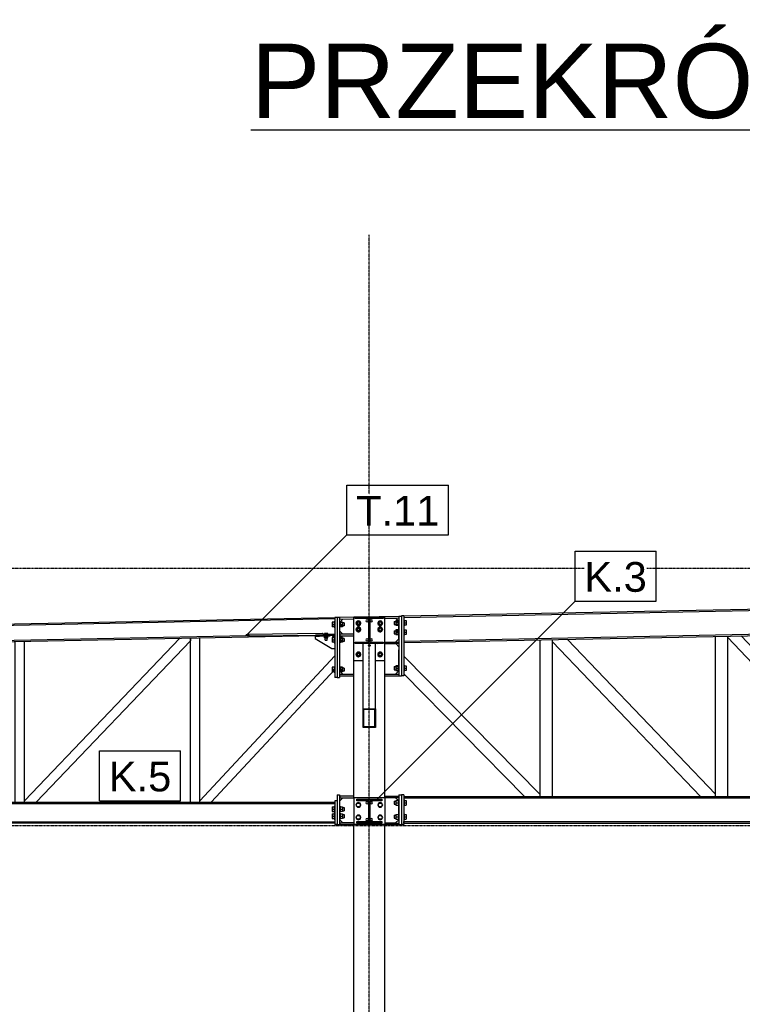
# Model space of a CAD drawing. Header units: millimetres. Extents: x 0 to 50000, y 0 to 29700.
# Tile 3 of 27: x 9380 to 14017, y 6321 to 12641. Entities that reach past the tile are written whole.
import ezdxf

# ---------------------------------------------------------------- set-up
doc = ezdxf.new("R2010")
doc.units = ezdxf.units.MM
doc.linetypes.add('DXK_LINE_DOT3', pattern=[5.9187, 2.979, -0.9799, 0.9799, -0.9799])
for name, color, linetype in [('TS_INNE_OBIEKTY', 7, 'Continuous'), ('TS_LINIE_WIDOCZNE', 7, 'Continuous'), ('TS_OPISY', 7, 'Continuous'), ('TS_OPISY_LINIE', 7, 'Continuous'), ('TS_OPISY_RAMKA', 7, 'Continuous'), ('TS_WYPELNIENIE', 7, 'Continuous')]:
    doc.layers.add(name, color=color, linetype=linetype)
doc.styles.add('Arial', font='ARIAL.TTF', dxfattribs={"height": 0.2})

# ---------------------------------------------------------------- blocks, each defined once
blk = doc.blocks.new('Unknown-305655447-11 - 1303')
at = {"color": 6, "linetype": 'Continuous'}
blk.add_line((10863.8, 11934.6), (21861.3, 11934.6), dxfattribs=at)
at = {"color": 0, "linetype": 'Continuous'}
blk.add_wipeout([(21861.3, 12009.6), (21861.3, 12509.6), (10863.8, 12509.6), (10863.8, 12009.6)], dxfattribs=at)
at = {"color": 6, "linetype": 'Continuous', "style": 'Arial'}
blk.add_text('PRZEKRÓJ POPRZECZNY W OSI 5', height=477.539, dxfattribs=at).set_placement((10863.8, 12009.6))
blk = doc.blocks.new('Part-305655447-1325 - 1303')
at = {"layer": 'TS_LINIE_WIDOCZNE', "color": 1, "linetype": 'Continuous'}
for p, q in [((11523.1, 7646.6), (11523.1, 8527.1)), ((11723.1, 7646.6), (11723.1, 8527.1)), ((11523.1, 3969.6), (11523.1, 7474.6)), ((11723.1, 3969.6), (11723.1, 7474.6))]:
    blk.add_line(p, q, dxfattribs=at)
blk = doc.blocks.new('Bolt-305655447-1573 - 1303')
at = {"layer": 'TS_INNE_OBIEKTY', "color": 1, "linetype": 'Continuous'}
for p, q in [((11398.1, 8774.6), (11385.6, 8774.6)), ((11385.6, 8774.6), (11385.6, 8744.6)), ((11385.6, 8759.6), (11398.1, 8759.6)), ((11398.1, 8744.6), (11385.6, 8744.6)), ((11398.1, 8778.1), (11398.1, 8741.1)), ((11398.1, 8778.1), (11401.1, 8778.1)), ((11398.1, 8769.6), (11401.1, 8769.6)), ((11398.1, 8749.6), (11401.1, 8749.6)), ((11398.1, 8741.1), (11401.1, 8741.1)), ((11436.1, 8778.1), (11433.1, 8778.1)), ((11463.1, 8769.6), (11433.1, 8769.6)), ((11463.1, 8749.6), (11433.1, 8749.6)), ((11436.1, 8741.1), (11433.1, 8741.1)), ((11436.1, 8778.1), (11436.1, 8741.1)), ((11452.1, 8774.6), (11436.1, 8774.6)), ((11436.1, 8759.6), (11452.1, 8759.6)), ((11452.1, 8744.6), (11436.1, 8744.6)), ((11452.1, 8774.6), (11452.1, 8744.6)), ((11463.1, 8769.6), (11463.1, 8749.6)), ((11398.1, 8674.6), (11385.6, 8674.6)), ((11385.6, 8674.6), (11385.6, 8644.6)), ((11385.6, 8659.6), (11398.1, 8659.6)), ((11398.1, 8678.1), (11398.1, 8641.1)), ((11401.1, 8678.1), (11398.1, 8678.1)), ((11398.1, 8669.6), (11401.1, 8669.6)), ((11436.1, 8678.1), (11433.1, 8678.1)), ((11463.1, 8669.6), (11433.1, 8669.6)), ((11436.1, 8678.1), (11436.1, 8641.1)), ((11452.1, 8674.6), (11436.1, 8674.6)), ((11436.1, 8659.6), (11452.1, 8659.6)), ((11452.1, 8674.6), (11452.1, 8644.6)), ((11463.1, 8669.6), (11463.1, 8649.6)), ((11398.1, 8644.6), (11385.6, 8644.6)), ((11398.1, 8649.6), (11401.1, 8649.6)), ((11398.1, 8641.1), (11401.1, 8641.1)), ((11463.1, 8649.6), (11433.1, 8649.6)), ((11436.1, 8641.1), (11433.1, 8641.1)), ((11452.1, 8644.6), (11436.1, 8644.6)), ((11398.1, 8484.6), (11385.6, 8484.6)), ((11385.6, 8484.6), (11385.6, 8454.6)), ((11398.1, 8488.1), (11398.1, 8451.1)), ((11398.1, 8488.1), (11401.1, 8488.1)), ((11398.1, 8479.6), (11401.1, 8479.6)), ((11433.1, 8488.1), (11436.1, 8488.1)), ((11463.1, 8479.6), (11433.1, 8479.6)), ((11436.1, 8488.1), (11436.1, 8451.1)), ((11452.1, 8484.6), (11436.1, 8484.6)), ((11452.1, 8484.6), (11452.1, 8454.6)), ((11463.1, 8479.6), (11463.1, 8459.6)), ((11385.6, 8469.6), (11398.1, 8469.6)), ((11398.1, 8454.6), (11385.6, 8454.6)), ((11401.1, 8459.6), (11398.1, 8459.6)), ((11401.1, 8451.1), (11398.1, 8451.1)), ((11463.1, 8459.6), (11433.1, 8459.6)), ((11436.1, 8451.1), (11433.1, 8451.1)), ((11436.1, 8469.6), (11452.1, 8469.6)), ((11452.1, 8454.6), (11436.1, 8454.6))]:
    blk.add_line(p, q, dxfattribs=at)
blk = doc.blocks.new('Part-305655447-6156 - 1303')
at = {"layer": 'TS_WYPELNIENIE', "linetype": 'Continuous'}
h = blk.add_hatch(dxfattribs=at)
h.set_pattern_fill('', color=256, scale=70, style=0, pattern_type=0)
h.set_pattern_definition([(45, (11583.1, 8218.55), (-157.15, 157.15), [])])
h.paths.add_polyline_path([(11663.1, 8218.6), (11583.1, 8218.6), (11583.1, 8097.8), (11663.1, 8097.8)])
h.paths.add_polyline_path([(11587.1, 8103.8), (11587.1, 8212.5), (11659.1, 8212.5), (11659.1, 8103.8)])
at = {"layer": 'TS_INNE_OBIEKTY', "color": 1, "linetype": 'Continuous'}
for p, q in [((11583.1, 8097.8), (11583.1, 8218.6)), ((11583.1, 8218.6), (11663.1, 8218.6)), ((11663.1, 8218.6), (11663.1, 8097.8)), ((11659.1, 8212.5), (11587.1, 8212.5)), ((11587.1, 8212.5), (11587.1, 8103.8)), ((11659.1, 8103.8), (11659.1, 8212.5)), ((11663.1, 8097.8), (11583.1, 8097.8)), ((11587.1, 8103.8), (11659.1, 8103.8))]:
    blk.add_line(p, q, dxfattribs=at)
at = {"layer": 'TS_LINIE_WIDOCZNE', "color": 1, "linetype": 'Continuous'}
for p, q in [((11583.1, 8218.6), (11583.1, 8636.1)), ((11663.1, 8218.6), (11663.1, 8636.1))]:
    blk.add_line(p, q, dxfattribs=at)
blk = doc.blocks.new('Part-305655447-1386 - 1303')
at = {"layer": 'TS_LINIE_WIDOCZNE', "color": 1, "linetype": 'Continuous'}
for p, q in [((5988, 7484.6), (6052.2, 7617.6)), ((6048.1, 7609.1), (11401.1, 7609.1)), ((6052.2, 7617.6), (11401.1, 7617.6)), ((11401.1, 7484.6), (5988, 7484.6)), ((5992.1, 7493.1), (11401.1, 7493.1))]:
    blk.add_line(p, q, dxfattribs=at)
blk = doc.blocks.new('Part-305655447-1387 - 1303')
at = {"layer": 'TS_LINIE_WIDOCZNE', "color": 1, "linetype": 'Continuous'}
for p, q in [((16136, 8890.1), (17289.6, 8913.1)), ((16187.9, 8900.6), (17289.6, 8922.6)), ((11845.1, 8813.7), (16077.9, 8898.4)), ((11845.1, 8804.2), (16130.1, 8889.9)), ((11845.1, 8652.2), (16133.2, 8738)), ((11845.1, 8642.7), (16133.4, 8728.5)), ((16147.1, 8738.2), (17289.6, 8761.1)), ((16147.3, 8728.7), (17289.6, 8751.6))]:
    blk.add_line(p, q, dxfattribs=at)
blk = doc.blocks.new('Part-305655447-1388 - 1303')
at = {"layer": 'TS_LINIE_WIDOCZNE', "color": 1, "linetype": 'Continuous'}
for p, q in [((5213.6, 8680.9), (11401.1, 8804.6)), ((5213.6, 8672.9), (11401.1, 8796.6)), ((5213.6, 8566.8), (11279, 8688.2)), ((5213.6, 8574.8), (10835.6, 8687.3)), ((5213.6, 8678.8), (5213.6, 8680.9)), ((11400.9, 8698.6), (11401.1, 8698.6))]:
    blk.add_line(p, q, dxfattribs=at)
blk = doc.blocks.new('Bolt-305655447-6146 - 1303')
at = {"layer": 'TS_INNE_OBIEKTY', "color": 1, "linetype": 'Continuous'}
for centre, start, end in [((11609.1, 7614.6), 0, 180), ((11609.1, 7614.6), 0, 180), ((11609.1, 7614.6), 180, 0), ((11609.1, 7614.6), 180, 0), ((11637.1, 7614.6), 0, 180), ((11637.1, 7614.6), 0, 180), ((11637.1, 7614.6), 180, 0), ((11637.1, 7614.6), 180, 0)]:
    blk.add_arc(centre, 7, start, end, dxfattribs=at)
blk = doc.blocks.new('Part-305655447-1395 - 1303')
at = {"layer": 'TS_LINIE_WIDOCZNE', "color": 1, "linetype": 'Continuous'}
for p, q in [((13844.6, 7655.6), (13844.6, 8682.7)), ((13924.6, 7655.6), (13924.6, 8684.3))]:
    blk.add_line(p, q, dxfattribs=at)
blk = doc.blocks.new('Part-305655447-1396 - 1303')
at = {"layer": 'TS_LINIE_WIDOCZNE', "color": 1, "linetype": 'Continuous'}
for p, q in [((12799.6, 8646.7), (12799.6, 8661.8)), ((13844.6, 7669.8), (12894.1, 8663.7)), ((13747.5, 7655.6), (12799.6, 8646.7)), ((13844.6, 7655.6), (13844.6, 7669.8))]:
    blk.add_line(p, q, dxfattribs=at)
blk = doc.blocks.new('Part-305655447-1399 - 1303')
at = {"layer": 'TS_LINIE_WIDOCZNE', "color": 1, "linetype": 'Continuous'}
for p, q in [((14881.4, 7655.6), (13924.6, 8675.2)), ((14974.6, 7658.5), (14010.4, 8686)), ((14974.6, 7655.6), (14974.6, 7658.5))]:
    blk.add_line(p, q, dxfattribs=at)
blk = doc.blocks.new('Part-305655447-1553 - 1303')
at = {"layer": 'TS_LINIE_WIDOCZNE', "color": 1, "linetype": 'Continuous'}
for p, q in [((11417.1, 7627.6), (11401.1, 7627.6)), ((11401.1, 7627.6), (11401.1, 7474.6)), ((11417.1, 7627.6), (11417.1, 7474.6)), ((11417.1, 7474.6), (11401.1, 7474.6))]:
    blk.add_line(p, q, dxfattribs=at)
blk = doc.blocks.new('Part-305655447-6160 - 1303')
at = {"layer": 'TS_WYPELNIENIE', "linetype": 'Continuous'}
h = blk.add_hatch(dxfattribs=at)
h.set_pattern_fill('', color=256, scale=70, style=0, pattern_type=0)
h.set_pattern_definition([(45, (10848.96, 8695.97), (-157.15, 157.15), [])])
h.paths.add_polyline_path([(10851.9, 8691.8), (10849, 8696), (10842.2, 8697.6), (10835.4, 8695.8), (10832.7, 8691.5), (10835.6, 8687.3), (10842.4, 8685.6), (10849.1, 8687.5)])
at = {"layer": 'TS_INNE_OBIEKTY', "color": 1, "linetype": 'Continuous'}
for p, q in [((10832.7, 8691.5), (10835.4, 8695.8)), ((10835.6, 8687.3), (10832.7, 8691.5)), ((10835.4, 8695.8), (10842.2, 8697.6)), ((10842.4, 8685.6), (10835.6, 8687.3)), ((10842.2, 8697.6), (10849, 8696)), ((10849.1, 8687.5), (10842.4, 8685.6)), ((10849, 8696), (10851.9, 8691.8)), ((10851.9, 8691.8), (10849.1, 8687.5))]:
    blk.add_line(p, q, dxfattribs=at)
at = {"layer": 'TS_LINIE_WIDOCZNE', "color": 1, "linetype": 'Continuous'}
for p, q in [((10842.2, 8697.6), (11322.5, 8703)), ((10842.4, 8685.6), (11297.6, 8690.7)), ((11325.2, 8701.3), (11322.5, 8703)), ((11322.8, 8691.1), (11325.3, 8692.8)), ((11326.3, 8697.1), (11325.2, 8701.3)), ((11325.3, 8692.8), (11326.3, 8697.1))]:
    blk.add_line(p, q, dxfattribs=at)
blk = doc.blocks.new('Part-305655447-1557 - 1303')
at = {"layer": 'TS_LINIE_WIDOCZNE', "color": 1, "linetype": 'Continuous'}
for p, q in [((11723.1, 8646.1), (11812.9, 8646.1)), ((11812.9, 8636.1), (11723.1, 8636.1)), ((11812.9, 8646.1), (11812.9, 8636.1))]:
    blk.add_line(p, q, dxfattribs=at)
blk = doc.blocks.new('Part-305655447-1551 - 1303')
at = {"layer": 'TS_LINIE_WIDOCZNE', "color": 1, "linetype": 'Continuous'}
for p, q in [((11434.1, 7626.6), (11454.1, 7646.6)), ((11434.1, 7505.6), (11434.1, 7626.6)), ((11454.1, 7485.6), (11434.1, 7505.6)), ((11523.1, 7485.6), (11454.1, 7485.6))]:
    blk.add_line(p, q, dxfattribs=at)
blk = doc.blocks.new('Part-305655447-1418 - 1303')
at = {"layer": 'TS_LINIE_WIDOCZNE', "color": 1, "linetype": 'Continuous'}
for p, q in [((12719.6, 7655.6), (12719.6, 8660.2)), ((12799.6, 7655.6), (12799.6, 8661.8))]:
    blk.add_line(p, q, dxfattribs=at)
blk = doc.blocks.new('Part-305655447-1420 - 1303')
at = {"layer": 'TS_LINIE_WIDOCZNE', "color": 1, "linetype": 'Continuous'}
for p, q in [((12719.6, 7667.7), (11845.1, 8555.4)), ((12619.2, 7655.6), (11845.1, 8441.4)), ((12719.6, 7655.6), (12719.6, 7667.7))]:
    blk.add_line(p, q, dxfattribs=at)
blk = doc.blocks.new('Bolt-305655447-1567 - 1303')
at = {"layer": 'TS_INNE_OBIEKTY', "color": 1, "linetype": 'Continuous'}
for p, q in [((11810.1, 8787.2), (11810.1, 8750.2)), ((11813.1, 8787.2), (11810.1, 8787.2)), ((11845.1, 8787.2), (11848.1, 8787.2)), ((11848.1, 8787.2), (11848.1, 8750.2)), ((11783.1, 8778.7), (11783.1, 8758.7)), ((11783.1, 8778.7), (11813.1, 8778.7)), ((11783.1, 8758.7), (11813.1, 8758.7)), ((11794.1, 8783.7), (11794.1, 8753.7)), ((11810.1, 8783.7), (11794.1, 8783.7)), ((11794.1, 8768.7), (11810.1, 8768.7)), ((11794.1, 8753.7), (11810.1, 8753.7)), ((11794.1, 8723.7), (11794.1, 8693.7)), ((11810.1, 8723.7), (11794.1, 8723.7)), ((11810.1, 8783.7), (11809.3, 8783.7)), ((11809.3, 8783.7), (11810.1, 8783.7)), ((11810.1, 8750.2), (11813.1, 8750.2)), ((11810.1, 8727.2), (11810.1, 8690.2)), ((11810.1, 8727.2), (11813.1, 8727.2)), ((11812.7, 8727.2), (11813.1, 8727.2)), ((11812.8, 8750.2), (11813.1, 8750.2)), ((11812.9, 8758.7), (11813.1, 8758.7)), ((11813, 8778.7), (11813.1, 8778.7)), ((11845.1, 8778.7), (11848.1, 8778.7)), ((11845.1, 8758.7), (11848.1, 8758.7)), ((11845.1, 8750.2), (11848.1, 8750.2)), ((11845.1, 8727.2), (11848.1, 8727.2)), ((11848.1, 8783.7), (11860.6, 8783.7)), ((11848.1, 8768.7), (11860.6, 8768.7)), ((11860.6, 8753.7), (11848.1, 8753.7)), ((11848.1, 8727.2), (11848.1, 8690.2)), ((11848.1, 8723.7), (11860.6, 8723.7)), ((11860.6, 8783.7), (11860.6, 8753.7)), ((11860.6, 8723.7), (11860.6, 8693.7)), ((11783.1, 8718.7), (11783.1, 8698.7)), ((11783.1, 8718.7), (11813.1, 8718.7)), ((11783.1, 8698.7), (11813.1, 8698.7)), ((11794.1, 8708.7), (11810.1, 8708.7)), ((11794.1, 8693.7), (11810.1, 8693.7)), ((11810.1, 8690.2), (11813.1, 8690.2)), ((11812.5, 8698.7), (11813.1, 8698.7)), ((11812.5, 8690.2), (11813.1, 8690.2)), ((11812.6, 8718.7), (11813.1, 8718.7)), ((11845.1, 8718.7), (11848.1, 8718.7)), ((11845.1, 8698.7), (11848.1, 8698.7)), ((11845.1, 8690.2), (11848.1, 8690.2)), ((11848.1, 8708.7), (11860.6, 8708.7)), ((11860.6, 8693.7), (11848.1, 8693.7)), ((11783.1, 8488.7), (11783.1, 8468.7)), ((11783.1, 8488.7), (11813.1, 8488.7)), ((11794.1, 8493.7), (11794.1, 8463.7)), ((11810.1, 8493.7), (11794.1, 8493.7)), ((11794.1, 8478.7), (11810.1, 8478.7)), ((11810.1, 8497.2), (11810.1, 8460.2)), ((11810.1, 8497.2), (11813.1, 8497.2)), ((11812.5, 8497.2), (11813.1, 8497.2)), ((11812.5, 8488.7), (11813.1, 8488.7)), ((11845.1, 8497.2), (11848.1, 8497.2)), ((11845.1, 8488.7), (11848.1, 8488.7)), ((11848.1, 8497.2), (11848.1, 8460.2)), ((11848.1, 8493.7), (11860.6, 8493.7)), ((11848.1, 8478.7), (11860.6, 8478.7)), ((11860.6, 8493.7), (11860.6, 8463.7)), ((11783.1, 8468.7), (11813.1, 8468.7)), ((11794.1, 8463.7), (11810.1, 8463.7)), ((11813.1, 8460.2), (11810.1, 8460.2)), ((11812.4, 8468.7), (11813.1, 8468.7)), ((11845.1, 8468.7), (11848.1, 8468.7)), ((11845.1, 8460.2), (11848.1, 8460.2)), ((11860.6, 8463.7), (11848.1, 8463.7))]:
    blk.add_line(p, q, dxfattribs=at)
blk = doc.blocks.new('Bolt-305655447-6148 - 1303')
at = {"layer": 'TS_INNE_OBIEKTY', "color": 1, "linetype": 'Continuous'}
for p, q in [((11539.2, 7600.6), (11546.2, 7612.6)), ((11546.2, 7588.6), (11539.2, 7600.6)), ((11546.2, 7612.6), (11560, 7612.6)), ((11560, 7588.6), (11546.2, 7588.6)), ((11560, 7612.6), (11567, 7600.6)), ((11567, 7600.6), (11560, 7588.6)), ((11679.2, 7600.6), (11686.2, 7612.6)), ((11686.2, 7588.6), (11679.2, 7600.6)), ((11686.2, 7612.6), (11700, 7612.6)), ((11700, 7588.6), (11686.2, 7588.6)), ((11700, 7612.6), (11707, 7600.6)), ((11707, 7600.6), (11700, 7588.6)), ((11539.2, 7520.6), (11546.2, 7532.6)), ((11546.2, 7532.6), (11560, 7532.6)), ((11560, 7532.6), (11567, 7520.6)), ((11679.2, 7520.6), (11686.2, 7532.6)), ((11686.2, 7532.6), (11700, 7532.6)), ((11700, 7532.6), (11707, 7520.6)), ((11546.2, 7508.6), (11539.2, 7520.6)), ((11560, 7508.6), (11546.2, 7508.6)), ((11567, 7520.6), (11560, 7508.6)), ((11686.2, 7508.6), (11679.2, 7520.6)), ((11700, 7508.6), (11686.2, 7508.6)), ((11707, 7520.6), (11700, 7508.6))]:
    blk.add_line(p, q, dxfattribs=at)
for centre, start, end in [((11553.1, 7600.6), 360, 180), ((11553.1, 7600.6), 180, 360), ((11693.1, 7600.6), 0, 180), ((11693.1, 7600.6), 180, 0), ((11553.1, 7520.6), 0, 180), ((11693.1, 7520.6), 0, 180), ((11553.1, 7520.6), 180, 0), ((11693.1, 7520.6), 180, 0)]:
    blk.add_arc(centre, 15, start, end, dxfattribs=at)
blk = doc.blocks.new('Part-305655447-1575 - 1303')
at = {"layer": 'TS_LINIE_WIDOCZNE', "color": 1, "linetype": 'Continuous'}
for p, q in [((11723.1, 8798.3), (11793.1, 8799.7)), ((11813, 8780.1), (11793.1, 8799.7)), ((11812.3, 8666.1), (11813, 8780.1)), ((11792.2, 8646.1), (11812.3, 8666.1))]:
    blk.add_line(p, q, dxfattribs=at)
blk = doc.blocks.new('Part-305655447-1597 - 1303')
at = {"layer": 'TS_LINIE_WIDOCZNE', "color": 1, "linetype": 'Continuous'}
for p, q in [((11723.1, 8440.7), (11813.1, 8440.7)), ((11723.1, 8428.7), (11813.1, 8428.7))]:
    blk.add_line(p, q, dxfattribs=at)
blk = doc.blocks.new('Part-305655447-1455 - 1303')
at = {"layer": 'TS_LINIE_WIDOCZNE', "color": 1, "linetype": 'Continuous'}
for p, q in [((10475, 7617.6), (10475, 8672.1)), ((10535, 7617.6), (10535, 8673.3))]:
    blk.add_line(p, q, dxfattribs=at)
blk = doc.blocks.new('Part-305655447-1458 - 1303')
at = {"layer": 'TS_LINIE_WIDOCZNE', "color": 1, "linetype": 'Continuous'}
for p, q in [((9350, 7617.6), (9350, 8649.6)), ((9410, 7617.6), (9410, 8650.8))]:
    blk.add_line(p, q, dxfattribs=at)
blk = doc.blocks.new('Part-305655447-6202 - 1303')
at = {"layer": 'TS_LINIE_WIDOCZNE', "color": 1, "linetype": 'Continuous'}
for p, q in [((11326.3, 8697.1), (11400.9, 8698.6)), ((11341.1, 8691.3), (11341, 8697.4)), ((11346.9, 8689.5), (11401.1, 8690.6)), ((11401.1, 8690.6), (11400.9, 8698.6))]:
    blk.add_line(p, q, dxfattribs=at)
blk = doc.blocks.new('Part-305655447-1549 - 1303')
at = {"layer": 'TS_LINIE_WIDOCZNE', "color": 1, "linetype": 'Continuous'}
for p, q in [((11812.1, 7626.6), (11792.1, 7646.6)), ((11812.1, 7505.6), (11812.1, 7626.6)), ((11723.1, 7485.6), (11792.1, 7485.6)), ((11792.1, 7485.6), (11812.1, 7505.6))]:
    blk.add_line(p, q, dxfattribs=at)
blk = doc.blocks.new('Part-305655447-1469 - 1303')
at = {"layer": 'TS_LINIE_WIDOCZNE', "color": 1, "linetype": 'Continuous'}
for p, q in [((9410, 7625.9), (10407.3, 8670.7)), ((10475, 8672.1), (10475, 8654.8)), ((10475, 8654.8), (9485, 7617.6)), ((9410, 7617.6), (9410, 7625.9))]:
    blk.add_line(p, q, dxfattribs=at)
blk = doc.blocks.new('Part-305655447-1481 - 1303')
at = {"layer": 'TS_LINIE_WIDOCZNE', "color": 1, "linetype": 'Continuous'}
for p, q in [((10535, 7627.3), (11401.1, 8557.6)), ((10607.9, 7617.6), (11401.1, 8469.6)), ((10535, 7617.6), (10535, 7627.3))]:
    blk.add_line(p, q, dxfattribs=at)
blk = doc.blocks.new('Bolt-305655447-6152 - 1303')
at = {"layer": 'TS_INNE_OBIEKTY', "color": 1, "linetype": 'Continuous'}
for centre, start, end in [((11609.1, 8660.6), 360, 180), ((11609.1, 8660.6), 360, 180), ((11609.1, 8660.6), 180, 360), ((11609.1, 8660.6), 180, 360), ((11637.1, 8660.6), 0, 180), ((11637.1, 8660.6), 0, 180), ((11637.1, 8660.6), 180, 0), ((11637.1, 8660.6), 180, 0)]:
    blk.add_arc(centre, 7, start, end, dxfattribs=at)
blk = doc.blocks.new('Part-305655447-1603 - 1303')
at = {"layer": 'TS_LINIE_WIDOCZNE', "color": 1, "linetype": 'Continuous'}
for p, q in [((11275.8, 8688.1), (11276.2, 8668.1)), ((11276.2, 8668.1), (11382.5, 8605.2)), ((11386.1, 8690.3), (11401.1, 8675.6)), ((11382.5, 8605.2), (11401.1, 8605.6))]:
    blk.add_line(p, q, dxfattribs=at)
blk = doc.blocks.new('Part-305655447-1510 - 1303')
at = {"layer": 'TS_LINIE_WIDOCZNE', "color": 1, "linetype": 'Continuous'}
for p, q in [((11723.1, 7656.6), (11812.9, 7656.6)), ((11812.9, 7656.6), (11812.9, 7646.6)), ((11812.9, 7646.6), (11723.1, 7646.6))]:
    blk.add_line(p, q, dxfattribs=at)
blk = doc.blocks.new('Part-305655447-1511 - 1303')
at = {"layer": 'TS_LINIE_WIDOCZNE', "color": 1, "linetype": 'Continuous'}
for p, q in [((11723.1, 7484.6), (11812.9, 7484.6)), ((11812.9, 7474.6), (11723.1, 7474.6)), ((11812.9, 7484.6), (11812.9, 7474.6))]:
    blk.add_line(p, q, dxfattribs=at)
blk = doc.blocks.new('Part-305655447-1512 - 1303')
at = {"layer": 'TS_LINIE_WIDOCZNE', "color": 1, "linetype": 'Continuous'}
for p, q in [((11523.1, 7656.6), (11433.4, 7656.6)), ((11433.4, 7656.6), (11433.4, 7646.6)), ((11433.4, 7646.6), (11523.1, 7646.6))]:
    blk.add_line(p, q, dxfattribs=at)
blk = doc.blocks.new('Part-305655447-1513 - 1303')
at = {"layer": 'TS_LINIE_WIDOCZNE', "color": 1, "linetype": 'Continuous'}
for p, q in [((11523.1, 7484.6), (11433.4, 7484.6)), ((11433.4, 7484.6), (11433.4, 7474.6)), ((11433.4, 7474.6), (11523.1, 7474.6))]:
    blk.add_line(p, q, dxfattribs=at)
blk = doc.blocks.new('Part-305655447-1601 - 1303')
at = {"layer": 'TS_LINIE_WIDOCZNE', "color": 1, "linetype": 'Continuous'}
for p, q in [((11434.1, 8666.1), (11454.1, 8686.1)), ((11434.1, 8460.7), (11434.1, 8666.1)), ((11454.1, 8440.7), (11434.1, 8460.7))]:
    blk.add_line(p, q, dxfattribs=at)
blk = doc.blocks.new('Part-305655447-1548 - 1303')
at = {"layer": 'TS_LINIE_WIDOCZNE', "color": 1, "linetype": 'Continuous'}
for p, q in [((11813.1, 7665.6), (11813.1, 7474.6)), ((11813.1, 7665.6), (11829.1, 7665.6)), ((11829.1, 7665.6), (11829.1, 7474.6)), ((11813.1, 7474.6), (11829.1, 7474.6))]:
    blk.add_line(p, q, dxfattribs=at)
blk = doc.blocks.new('Part-305655447-1550 - 1303')
at = {"layer": 'TS_LINIE_WIDOCZNE', "color": 1, "linetype": 'Continuous'}
for p, q in [((11417.1, 7665.6), (11417.1, 7474.6)), ((11417.1, 7665.6), (11433.1, 7665.6)), ((11433.1, 7665.6), (11433.1, 7474.6)), ((11417.1, 7474.6), (11433.1, 7474.6))]:
    blk.add_line(p, q, dxfattribs=at)
blk = doc.blocks.new('Bolt-305655447-1556 - 1303')
at = {"layer": 'TS_INNE_OBIEKTY', "color": 1, "linetype": 'Continuous'}
for p, q in [((11385.6, 7588.6), (11398.1, 7588.6)), ((11385.6, 7588.6), (11385.6, 7558.6)), ((11398.1, 7592.1), (11398.1, 7555.1)), ((11398.1, 7592.1), (11401.1, 7592.1)), ((11433.1, 7592.1), (11436.1, 7592.1)), ((11436.1, 7592.1), (11436.1, 7555.1)), ((11436.1, 7588.6), (11452.1, 7588.6)), ((11452.1, 7588.6), (11452.1, 7558.6)), ((11385.6, 7573.6), (11398.1, 7573.6)), ((11385.6, 7558.6), (11398.1, 7558.6)), ((11385.6, 7543.6), (11398.1, 7543.6)), ((11385.6, 7543.6), (11385.6, 7513.6)), ((11385.6, 7528.6), (11398.1, 7528.6)), ((11398.1, 7555.1), (11401.1, 7555.1)), ((11398.1, 7547.1), (11398.1, 7510.1)), ((11398.1, 7547.1), (11401.1, 7547.1)), ((11433.1, 7555.1), (11436.1, 7555.1)), ((11433.1, 7547.1), (11436.1, 7547.1)), ((11436.1, 7573.6), (11452.1, 7573.6)), ((11452.1, 7558.6), (11436.1, 7558.6)), ((11436.1, 7547.1), (11436.1, 7510.1)), ((11436.1, 7543.6), (11452.1, 7543.6)), ((11436.1, 7528.6), (11452.1, 7528.6)), ((11452.1, 7583.6), (11463.1, 7583.6)), ((11452.1, 7563.6), (11463.1, 7563.6)), ((11452.1, 7543.6), (11452.1, 7513.6)), ((11452.1, 7538.6), (11463.1, 7538.6)), ((11463.1, 7583.6), (11463.1, 7563.6)), ((11463.1, 7538.6), (11463.1, 7518.6)), ((11385.6, 7513.6), (11398.1, 7513.6)), ((11398.1, 7510.1), (11401.1, 7510.1)), ((11433.1, 7510.1), (11436.1, 7510.1)), ((11452.1, 7513.6), (11436.1, 7513.6)), ((11452.1, 7518.6), (11463.1, 7518.6))]:
    blk.add_line(p, q, dxfattribs=at)
blk = doc.blocks.new('Part-305655447-1558 - 1303')
at = {"layer": 'TS_LINIE_WIDOCZNE', "color": 1, "linetype": 'Continuous'}
for p, q in [((11523.1, 8696.1), (11433.4, 8696.1)), ((11433.4, 8696.1), (11433.4, 8686.1)), ((11433.4, 8686.1), (11523.1, 8686.1))]:
    blk.add_line(p, q, dxfattribs=at)
blk = doc.blocks.new('Part-305655447-1560 - 1303')
at = {"layer": 'TS_LINIE_WIDOCZNE', "color": 1, "linetype": 'Continuous'}
for p, q in [((11433.1, 8805.5), (11812.8, 8813.1)), ((11433.1, 8793.5), (11433.1, 8795.4)), ((11433.1, 8793.5), (11523.1, 8795.3)), ((11723.1, 8799.3), (11813.1, 8801.1)), ((11812.8, 8813.1), (11813.1, 8801.1))]:
    blk.add_line(p, q, dxfattribs=at)
blk = doc.blocks.new('Part-305655447-1562 - 1303')
at = {"layer": 'TS_LINIE_WIDOCZNE', "color": 1, "linetype": 'Continuous'}
for p, q in [((11813.1, 8813.1), (11813.1, 8428.7)), ((11813.1, 8813.1), (11829.1, 8813.1)), ((11829.1, 8813.1), (11829.1, 8428.7)), ((11813.1, 8428.7), (11829.1, 8428.7))]:
    blk.add_line(p, q, dxfattribs=at)
blk = doc.blocks.new('Part-305655447-1564 - 1303')
at = {"layer": 'TS_LINIE_WIDOCZNE', "color": 1, "linetype": 'Continuous'}
for p, q in [((11845.1, 8813.7), (11829.1, 8813.7)), ((11829.1, 8813.7), (11829.1, 8428.7)), ((11845.1, 8813.7), (11845.1, 8428.7)), ((11845.1, 8428.7), (11829.1, 8428.7))]:
    blk.add_line(p, q, dxfattribs=at)
blk = doc.blocks.new('Part-305655447-1568 - 1303')
at = {"layer": 'TS_LINIE_WIDOCZNE', "color": 1, "linetype": 'Continuous'}
for p, q in [((11417.1, 8805.5), (11417.1, 8419.6)), ((11417.1, 8805.5), (11433.1, 8805.5)), ((11433.1, 8805.5), (11433.1, 8419.6)), ((11417.1, 8419.6), (11433.1, 8419.6))]:
    blk.add_line(p, q, dxfattribs=at)
blk = doc.blocks.new('Part-305655447-1570 - 1303')
at = {"layer": 'TS_LINIE_WIDOCZNE', "color": 1, "linetype": 'Continuous'}
for p, q in [((11417.1, 8804.6), (11401.1, 8804.6)), ((11401.1, 8804.6), (11401.1, 8419.6)), ((11417.1, 8804.6), (11417.1, 8419.6)), ((11417.1, 8419.6), (11401.1, 8419.6))]:
    blk.add_line(p, q, dxfattribs=at)
blk = doc.blocks.new('Part-305655447-1574 - 1303')
at = {"layer": 'TS_LINIE_WIDOCZNE', "color": 1, "linetype": 'Continuous'}
for p, q in [((11434.1, 8772.5), (11454.1, 8792.9)), ((11454.1, 8792.9), (11523.1, 8794.3)), ((11434.1, 8716.1), (11434.1, 8772.5)), ((11454.1, 8696.1), (11434.1, 8716.1))]:
    blk.add_line(p, q, dxfattribs=at)
blk = doc.blocks.new('Part-305655447-1598 - 1303')
at = {"layer": 'TS_LINIE_WIDOCZNE', "color": 1, "linetype": 'Continuous'}
for p, q in [((11433.1, 8440.7), (11523.1, 8440.7)), ((11433.1, 8428.7), (11523.1, 8428.7))]:
    blk.add_line(p, q, dxfattribs=at)
blk = doc.blocks.new('Part-305655447-1604 - 1303')
at = {"layer": 'TS_LINIE_WIDOCZNE', "color": 1, "linetype": 'Continuous'}
for p, q in [((11723.1, 8636), (11793.3, 8636)), ((11813.1, 8616.1), (11793.3, 8636)), ((11812.3, 8460.7), (11813.1, 8595.7)), ((11792.2, 8440.7), (11812.3, 8460.7))]:
    blk.add_line(p, q, dxfattribs=at)
blk = doc.blocks.new('Bolt-305655447-6153 - 1303')
at = {"layer": 'TS_INNE_OBIEKTY', "color": 1, "linetype": 'Continuous'}
for p, q in [((11539.2, 8767.1), (11546.2, 8779.1)), ((11546.2, 8755.1), (11539.2, 8767.1)), ((11539.2, 8727.1), (11546.2, 8739.1)), ((11546.2, 8715.1), (11539.2, 8727.1)), ((11546.2, 8779.1), (11560, 8779.1)), ((11560, 8755.1), (11546.2, 8755.1)), ((11546.2, 8739.1), (11560, 8739.1)), ((11560, 8779.1), (11567, 8767.1)), ((11567, 8767.1), (11560, 8755.1)), ((11560, 8739.1), (11567, 8727.1)), ((11567, 8727.1), (11560, 8715.1)), ((11679.2, 8767.1), (11686.2, 8779.1)), ((11686.2, 8755.1), (11679.2, 8767.1)), ((11679.2, 8727.1), (11686.2, 8739.1)), ((11686.2, 8715.1), (11679.2, 8727.1)), ((11686.2, 8779.1), (11700, 8779.1)), ((11700, 8755.1), (11686.2, 8755.1)), ((11686.2, 8739.1), (11700, 8739.1)), ((11700, 8779.1), (11707, 8767.1)), ((11707, 8767.1), (11700, 8755.1)), ((11700, 8739.1), (11707, 8727.1)), ((11707, 8727.1), (11700, 8715.1)), ((11560, 8715.1), (11546.2, 8715.1)), ((11700, 8715.1), (11686.2, 8715.1)), ((11539.2, 8567.1), (11546.2, 8579.1)), ((11546.2, 8555.1), (11539.2, 8567.1)), ((11546.2, 8579.1), (11560, 8579.1)), ((11560, 8555.1), (11546.2, 8555.1)), ((11560, 8579.1), (11567, 8567.1)), ((11567, 8567.1), (11560, 8555.1)), ((11679.2, 8567.1), (11686.2, 8579.1)), ((11686.2, 8555.1), (11679.2, 8567.1)), ((11686.2, 8579.1), (11700, 8579.1)), ((11700, 8555.1), (11686.2, 8555.1)), ((11700, 8579.1), (11707, 8567.1)), ((11707, 8567.1), (11700, 8555.1))]:
    blk.add_line(p, q, dxfattribs=at)
for centre, radius, start, end in [((11553.1, 8767.1), 15, 0, 180), ((11553.1, 8767.1), 15, 150, 330), ((11553.1, 8767.1), 15, 180, 0), ((11553.1, 8727.1), 15, 0, 180), ((11553.1, 8727.1), 15, 150, 330), ((11553.1, 8727.1), 15, 180, 0), ((11553.1, 8767.1), 15, 330, 150), ((11553.1, 8727.1), 15, 330, 150), ((11553.1, 8767.1), 9, 108, 288), ((11553.1, 8727.1), 9, 108, 288), ((11553.1, 8767.1), 8, 0, 180), ((11553.1, 8767.1), 8, 180, 0), ((11553.1, 8727.1), 8, 0, 180), ((11553.1, 8727.1), 8, 180, 0), ((11553.1, 8767.1), 9, 288, 108), ((11553.1, 8727.1), 9, 288, 108), ((11693.1, 8767.1), 15, 0, 180), ((11693.1, 8767.1), 15, 150, 330), ((11693.1, 8767.1), 15, 180, 0), ((11693.1, 8727.1), 15, 0, 180), ((11693.1, 8727.1), 15, 150, 330), ((11693.1, 8727.1), 15, 180, 0), ((11693.1, 8767.1), 15, 330, 150), ((11693.1, 8727.1), 15, 330, 150), ((11693.1, 8767.1), 9, 108, 288), ((11693.1, 8727.1), 9, 108, 288), ((11693.1, 8767.1), 8, 0, 180), ((11693.1, 8767.1), 8, 180, 0), ((11693.1, 8727.1), 8, 0, 180), ((11693.1, 8727.1), 8, 180, 0), ((11693.1, 8767.1), 9, 288, 108), ((11693.1, 8727.1), 9, 288, 108), ((11553.1, 8567.1), 15, 0, 180), ((11553.1, 8567.1), 15, 150, 330), ((11553.1, 8567.1), 15, 180, 0), ((11553.1, 8567.1), 15, 330, 150), ((11553.1, 8567.1), 9, 108, 288), ((11553.1, 8567.1), 8, 0, 180), ((11553.1, 8567.1), 8, 180, 0), ((11553.1, 8567.1), 9, 288, 108), ((11693.1, 8567.1), 15, 0, 180), ((11693.1, 8567.1), 15, 150, 330), ((11693.1, 8567.1), 15, 180, 0), ((11693.1, 8567.1), 15, 330, 150), ((11693.1, 8567.1), 9, 108, 288), ((11693.1, 8567.1), 8, 0, 180), ((11693.1, 8567.1), 8, 180, 0), ((11693.1, 8567.1), 9, 288, 108)]:
    blk.add_arc(centre, radius, start, end, dxfattribs=at)
blk = doc.blocks.new('Part-305655447-6150 - 1303')
at = {"layer": 'TS_LINIE_WIDOCZNE', "color": 1, "linetype": 'Continuous'}
for p, q in [((11523.1, 8807.1), (11533.1, 8807.1)), ((11523.1, 8527.1), (11523.1, 8807.1)), ((11713.1, 8807.1), (11723.1, 8807.1)), ((11723.1, 8527.1), (11723.1, 8807.1)), ((11523.1, 8527.1), (11583.1, 8527.1)), ((11663.1, 8527.1), (11723.1, 8527.1))]:
    blk.add_line(p, q, dxfattribs=at)
blk = doc.blocks.new('Bolt-305655447-6151 - 1303')
at = {"layer": 'TS_INNE_OBIEKTY', "color": 1, "linetype": 'Continuous'}
for centre, start, end in [((11609.1, 8782.6), 0, 180), ((11609.1, 8782.6), 0, 180), ((11637.1, 8782.6), 0, 180), ((11637.1, 8782.6), 0, 180), ((11609.1, 8782.6), 180, 0), ((11609.1, 8782.6), 180, 0), ((11637.1, 8782.6), 180, 0), ((11637.1, 8782.6), 180, 0)]:
    blk.add_arc(centre, 7, start, end, dxfattribs=at)
blk = doc.blocks.new('Part-305655447-1900 - 1303')
at = {"layer": 'TS_LINIE_WIDOCZNE', "color": 1, "linetype": 'Continuous'}
for p, q in [((11845.1, 7655.6), (11845.1, 7646.1)), ((11845.1, 7655.6), (17289.6, 7655.6)), ((11845.1, 7646.1), (17289.6, 7646.1)), ((11845.1, 7484.6), (11845.1, 7494.1)), ((11845.1, 7494.1), (17289.6, 7494.1)), ((11845.1, 7484.6), (17289.6, 7484.6))]:
    blk.add_line(p, q, dxfattribs=at)
blk = doc.blocks.new('Part-305655447-1911 - 1303')
at = {"layer": 'TS_LINIE_WIDOCZNE', "color": 1, "linetype": 'Continuous'}
for p, q in [((11845.1, 7665.6), (11829.1, 7665.6)), ((11829.1, 7665.6), (11829.1, 7474.6)), ((11845.1, 7665.6), (11845.1, 7474.6)), ((11845.1, 7474.6), (11829.1, 7474.6))]:
    blk.add_line(p, q, dxfattribs=at)
blk = doc.blocks.new('Bolt-305655447-1914 - 1303')
at = {"layer": 'TS_INNE_OBIEKTY', "color": 1, "linetype": 'Continuous'}
for p, q in [((11783.1, 7625.1), (11783.1, 7605.1)), ((11783.1, 7625.1), (11794.1, 7625.1)), ((11783.1, 7605.1), (11794.1, 7605.1)), ((11794.1, 7630.1), (11794.1, 7600.1)), ((11794.1, 7630.1), (11810.1, 7630.1)), ((11794.1, 7615.1), (11810.1, 7615.1)), ((11794.1, 7600.1), (11810.1, 7600.1)), ((11810.1, 7633.6), (11810.1, 7596.6)), ((11810.1, 7633.6), (11813.1, 7633.6)), ((11810.1, 7596.6), (11813.1, 7596.6)), ((11845.1, 7633.6), (11848.1, 7633.6)), ((11845.1, 7596.6), (11848.1, 7596.6)), ((11848.1, 7633.6), (11848.1, 7596.6)), ((11848.1, 7630.1), (11860.6, 7630.1)), ((11848.1, 7615.1), (11860.6, 7615.1)), ((11848.1, 7600.1), (11860.6, 7600.1)), ((11860.6, 7630.1), (11860.6, 7600.1)), ((11783.1, 7535.1), (11783.1, 7515.1)), ((11783.1, 7535.1), (11794.1, 7535.1)), ((11794.1, 7540.1), (11794.1, 7510.1)), ((11794.1, 7540.1), (11810.1, 7540.1)), ((11794.1, 7525.1), (11810.1, 7525.1)), ((11810.1, 7543.6), (11810.1, 7506.6)), ((11810.1, 7543.6), (11813.1, 7543.6)), ((11845.1, 7543.6), (11848.1, 7543.6)), ((11848.1, 7543.6), (11848.1, 7506.6)), ((11848.1, 7540.1), (11860.6, 7540.1)), ((11848.1, 7525.1), (11860.6, 7525.1)), ((11860.6, 7540.1), (11860.6, 7510.1)), ((11783.1, 7515.1), (11794.1, 7515.1)), ((11794.1, 7510.1), (11810.1, 7510.1)), ((11810.1, 7506.6), (11813.1, 7506.6)), ((11845.1, 7506.6), (11848.1, 7506.6)), ((11848.1, 7510.1), (11860.6, 7510.1))]:
    blk.add_line(p, q, dxfattribs=at)
blk = doc.blocks.new('Bolt-305655447-6147 - 1303')
at = {"layer": 'TS_INNE_OBIEKTY', "color": 1, "linetype": 'Continuous'}
for centre, start, end in [((11609.1, 7506.6), 0, 180), ((11609.1, 7506.6), 0, 180), ((11609.1, 7506.6), 180, 0), ((11609.1, 7506.6), 180, 0), ((11637.1, 7506.6), 0, 180), ((11637.1, 7506.6), 0, 180), ((11637.1, 7506.6), 180, 0), ((11637.1, 7506.6), 180, 0)]:
    blk.add_arc(centre, 7, start, end, dxfattribs=at)
blk = doc.blocks.new('GridLine-305655447-1960 - 1303')
at = {"layer": 'TS_INNE_OBIEKTY', "color": 4, "linetype": 'DXK_LINE_DOT3'}
blk.add_line((11623.1, 1719.6), (11623.1, 11259.6), dxfattribs=at)
blk = doc.blocks.new('Part-305655447-6142 - 1303')
at = {"layer": 'TS_WYPELNIENIE', "linetype": 'Continuous'}
h = blk.add_hatch(dxfattribs=at)
h.set_pattern_fill('', color=256, scale=70, style=0, pattern_type=0)
h.set_pattern_definition([(45, (11543.1, 7636.56), (-157.15, 157.15), [])])
h.paths.add_polyline_path([(11703.1, 7636.6), (11543.1, 7636.6), (11543.1, 7627.6), (11620.1, 7627.6), (11620.1, 7493.6), (11543.1, 7493.6), (11543.1, 7484.6), (11703.1, 7484.6), (11703.1, 7493.6), (11626.1, 7493.6), (11626.1, 7627.6), (11703.1, 7627.6)])
at = {"layer": 'TS_INNE_OBIEKTY', "color": 1, "linetype": 'Continuous'}
for p, q in [((11543.1, 7627.6), (11543.1, 7636.6)), ((11543.1, 7636.6), (11703.1, 7636.6)), ((11620.1, 7627.6), (11543.1, 7627.6)), ((11620.1, 7493.6), (11620.1, 7627.6)), ((11703.1, 7627.6), (11626.1, 7627.6)), ((11626.1, 7627.6), (11626.1, 7493.6)), ((11703.1, 7636.6), (11703.1, 7627.6)), ((11543.1, 7484.6), (11543.1, 7493.6)), ((11543.1, 7493.6), (11620.1, 7493.6)), ((11703.1, 7484.6), (11543.1, 7484.6)), ((11626.1, 7493.6), (11703.1, 7493.6)), ((11703.1, 7493.6), (11703.1, 7484.6))]:
    blk.add_line(p, q, dxfattribs=at)
blk = doc.blocks.new('Part-305655447-6143 - 1303')
at = {"layer": 'TS_WYPELNIENIE', "linetype": 'Continuous'}
h = blk.add_hatch(dxfattribs=at)
h.set_pattern_fill('', color=256, scale=70, style=0, pattern_type=0)
h.set_pattern_definition([(45, (11533.1, 8807.06), (-157.15, 157.15), [])])
h.paths.add_polyline_path([(11713.1, 8807.1), (11533.1, 8807.1), (11533.1, 8797.6), (11620.1, 8797.6), (11620.1, 8645.6), (11533.1, 8645.6), (11533.1, 8636.1), (11713.1, 8636.1), (11713.1, 8645.6), (11626.1, 8645.6), (11626.1, 8797.6), (11713.1, 8797.6)])
at = {"layer": 'TS_INNE_OBIEKTY', "color": 1, "linetype": 'Continuous'}
for p, q in [((11533.1, 8797.6), (11533.1, 8807.1)), ((11533.1, 8807.1), (11713.1, 8807.1)), ((11620.1, 8797.6), (11533.1, 8797.6)), ((11620.1, 8645.6), (11620.1, 8797.6)), ((11713.1, 8797.6), (11626.1, 8797.6)), ((11626.1, 8797.6), (11626.1, 8645.6)), ((11713.1, 8807.1), (11713.1, 8797.6)), ((11533.1, 8636.1), (11533.1, 8645.6)), ((11533.1, 8645.6), (11620.1, 8645.6)), ((11713.1, 8636.1), (11533.1, 8636.1)), ((11626.1, 8645.6), (11713.1, 8645.6)), ((11713.1, 8645.6), (11713.1, 8636.1))]:
    blk.add_line(p, q, dxfattribs=at)
blk = doc.blocks.new('GridLine-305655447-1967 - 1303')
at = {"layer": 'TS_INNE_OBIEKTY', "color": 4, "linetype": 'DXK_LINE_DOT3'}
blk.add_line((2322.7, 7469.6), (31425.1, 7469.6), dxfattribs=at)
blk = doc.blocks.new('GridLine-305655447-1968 - 1303')
at = {"layer": 'TS_INNE_OBIEKTY', "color": 4, "linetype": 'DXK_LINE_DOT3'}
blk.add_line((2322.7, 9119.6), (31425.1, 9119.6), dxfattribs=at)
blk = doc.blocks.new('Part-305655447-6145 - 1303')
at = {"layer": 'TS_LINIE_WIDOCZNE', "color": 1, "linetype": 'Continuous'}
for p, q in [((11723.1, 7646.6), (11523.1, 7646.6)), ((11523.1, 7646.6), (11523.1, 7474.6)), ((11723.1, 7646.6), (11723.1, 7474.6)), ((11723.1, 7474.6), (11523.1, 7474.6))]:
    blk.add_line(p, q, dxfattribs=at)
blk = doc.blocks.new('Bolt-305655447-6197 - 1303')
at = {"layer": 'TS_INNE_OBIEKTY', "color": 1, "linetype": 'Continuous'}
for p, q in [((11617.1, 8624.3), (11617.4, 8625.7)), ((11617.4, 8622.9), (11617.1, 8624.3)), ((11617.4, 8625.7), (11618.2, 8626.9)), ((11618.2, 8621.7), (11617.4, 8622.9)), ((11618.2, 8626.9), (11619.6, 8627.9)), ((11619.6, 8620.7), (11618.2, 8621.7)), ((11619.6, 8627.9), (11621.2, 8628.6)), ((11621.2, 8620), (11619.6, 8620.7)), ((11621.2, 8628.6), (11623.1, 8628.8)), ((11623.1, 8619.8), (11621.2, 8620)), ((11623.1, 8628.8), (11625, 8628.6)), ((11625, 8620), (11623.1, 8619.8)), ((11625, 8628.6), (11626.6, 8627.9)), ((11626.6, 8620.7), (11625, 8620)), ((11626.6, 8627.9), (11628, 8626.9)), ((11628, 8621.7), (11626.6, 8620.7)), ((11628, 8626.9), (11628.8, 8625.7)), ((11628.8, 8622.9), (11628, 8621.7)), ((11628.8, 8625.7), (11629.1, 8624.3)), ((11629.1, 8624.3), (11628.8, 8622.9))]:
    blk.add_line(p, q, dxfattribs=at)
blk = doc.blocks.new('Part-305655447-6208 - 1303')
at = {"layer": 'TS_LINIE_WIDOCZNE', "color": 1, "linetype": 'Continuous'}
for p, q in [((11304, 8690.9), (11279, 8690.2)), ((11279.1, 8684.2), (11279, 8690.2)), ((11345.3, 8685), (11279.1, 8684.2)), ((11279.1, 8684.2), (11304.1, 8684.9)), ((11346.9, 8691.4), (11304, 8690.9)), ((11304.1, 8684.9), (11304, 8690.9)), ((11304.1, 8684.9), (11370.4, 8685.7)), ((11345.3, 8685), (11366.4, 8685.4)), ((11366.4, 8685.4), (11372.7, 8685.6)), ((11370.4, 8685.7), (11370.3, 8690)), ((11372.7, 8685.6), (11370.4, 8685.7)), ((11372.7, 8685.6), (11372.6, 8690))]:
    blk.add_line(p, q, dxfattribs=at)
blk = doc.blocks.new('Bolt-305655447-6209 - 1303')
at = {"layer": 'TS_INNE_OBIEKTY', "color": 1, "linetype": 'Continuous'}
for p, q in [((11336.6, 8685.1), (11334.2, 8685.1)), ((11334.3, 8682.6), (11334.2, 8685.1)), ((11334.3, 8682.6), (11336.6, 8682.6)), ((11335.1, 8682.6), (11335.3, 8682.6)), ((11335.4, 8672.6), (11335.3, 8682.6)), ((11335.4, 8672.6), (11342.1, 8672.7)), ((11341.9, 8701.2), (11335.6, 8701.1)), ((11335.7, 8697.3), (11335.6, 8701.1)), ((11341.5, 8685.2), (11336.6, 8685.1)), ((11336.6, 8682.6), (11341.6, 8682.7)), ((11339.1, 8685.1), (11339.1, 8685.3)), ((11339.1, 8685.1), (11339.1, 8685.3)), ((11339.6, 8672.6), (11340.4, 8672.6)), ((11340.6, 8658.6), (11340.4, 8672.6)), ((11347.7, 8685.3), (11341.5, 8685.2)), ((11341.6, 8682.7), (11347.7, 8682.8)), ((11352.2, 8701.3), (11341.9, 8701.2)), ((11342, 8697.4), (11341.9, 8701.2)), ((11342.1, 8672.7), (11342, 8682.7)), ((11342.1, 8672.7), (11353, 8672.8)), ((11353.4, 8685.3), (11347.7, 8685.3)), ((11347.7, 8682.8), (11353.5, 8682.8)), ((11356.2, 8701.4), (11352.2, 8701.3)), ((11352.3, 8697.6), (11352.2, 8701.3)), ((11352.5, 8658.8), (11352.3, 8672.8)), ((11352.3, 8672.8), (11353, 8672.8)), ((11353, 8672.8), (11352.8, 8682.8)), ((11353, 8672.8), (11357.2, 8672.9)), ((11353.1, 8685.3), (11353.1, 8685.5)), ((11353.1, 8685.3), (11353.1, 8685.5)), ((11357.2, 8685.4), (11353.4, 8685.3)), ((11353.5, 8682.8), (11357.3, 8682.9)), ((11356.3, 8697.7), (11356.2, 8701.4)), ((11357, 8682.9), (11357.3, 8682.9)), ((11357.2, 8672.9), (11357, 8682.9)), ((11358, 8685.4), (11357.2, 8685.4)), ((11357.3, 8682.9), (11358.1, 8682.9)), ((11358.1, 8682.9), (11358, 8685.4)), ((11340.6, 8658.6), (11341.8, 8658.7)), ((11341.8, 8658.7), (11344.2, 8658.7)), ((11344.2, 8658.7), (11345.7, 8658.7)), ((11344.2, 8658.7), (11347.3, 8658.7)), ((11345.7, 8658.7), (11348.8, 8658.8)), ((11347.3, 8658.7), (11350.2, 8658.8)), ((11350.2, 8658.8), (11352.1, 8658.8)), ((11352.1, 8658.8), (11352.5, 8658.8))]:
    blk.add_line(p, q, dxfattribs=at)
blk = doc.blocks.new('Mark-305655447-5747 - 1303')
at = {"layer": 'TS_OPISY_RAMKA', "linetype": 'Continuous'}
for p, q in [((9892.2, 7947.6), (10412.2, 7947.6)), ((9892.2, 7627.6), (9892.2, 7947.6)), ((10412.2, 7627.6), (10412.2, 7947.6)), ((9892.2, 7627.6), (10412.2, 7627.6))]:
    blk.add_line(p, q, dxfattribs=at)
blk.add_wipeout([(10352.2, 7687.6), (10352.2, 7887.6), (9952.2, 7887.6), (9952.2, 7687.6)]).dxf.layer = 'TS_OPISY_LINIE'
blk.add_wipeout([(10352.2, 7687.6), (10352.2, 7887.6), (9952.2, 7887.6), (9952.2, 7687.6)]).dxf.layer = 'TS_OPISY_LINIE'
at = {"layer": 'TS_OPISY', "style": 'Arial'}
blk.add_text('K.5', height=191.02, dxfattribs=at).set_placement((9952.2, 7687.6))
blk = doc.blocks.new('Mark-305655447-6316 - 1303')
at = {"layer": 'TS_OPISY_LINIE', "linetype": 'Continuous'}
blk.add_line((10842.2, 8697.2), (11478.6, 9333.6), dxfattribs=at)
at = {"layer": 'TS_OPISY_RAMKA', "linetype": 'Continuous'}
for p, q in [((11478.6, 9653.6), (12132, 9653.6)), ((11478.6, 9333.6), (11478.6, 9653.6)), ((12132, 9333.6), (12132, 9653.6)), ((11478.6, 9333.6), (12132, 9333.6))]:
    blk.add_line(p, q, dxfattribs=at)
blk.add_wipeout([(12072, 9393.6), (12072, 9593.6), (11538.6, 9593.6), (11538.6, 9393.6)]).dxf.layer = 'TS_OPISY_LINIE'
blk.add_wipeout([(12072, 9393.6), (12072, 9593.6), (11538.6, 9593.6), (11538.6, 9393.6)]).dxf.layer = 'TS_OPISY_LINIE'
at = {"layer": 'TS_OPISY', "style": 'Arial'}
blk.add_text('T.11', height=191.02, dxfattribs=at).set_placement((11538.6, 9393.6))
blk = doc.blocks.new('Mark-305655447-6312 - 1303')
at = {"layer": 'TS_OPISY_LINIE', "linetype": 'Continuous'}
blk.add_line((11670.8, 7636.1), (12943.6, 8908.9), dxfattribs=at)
at = {"layer": 'TS_OPISY_RAMKA', "linetype": 'Continuous'}
for p, q in [((12943.6, 9228.9), (13463.6, 9228.9)), ((12943.6, 8908.9), (12943.6, 9228.9)), ((13463.6, 8908.9), (13463.6, 9228.9)), ((12943.6, 8908.9), (13463.6, 8908.9))]:
    blk.add_line(p, q, dxfattribs=at)
blk.add_wipeout([(13403.6, 8968.9), (13403.6, 9168.9), (13003.6, 9168.9), (13003.6, 8968.9)]).dxf.layer = 'TS_OPISY_LINIE'
blk.add_wipeout([(13403.6, 8968.9), (13403.6, 9168.9), (13003.6, 9168.9), (13003.6, 8968.9)]).dxf.layer = 'TS_OPISY_LINIE'
at = {"layer": 'TS_OPISY', "style": 'Arial'}
blk.add_text('K.3', height=191.02, dxfattribs=at).set_placement((13003.6, 8968.9))

msp = doc.modelspace()

# ---------------------------------------------------------------- block references
for name in ['Unknown-305655447-11 - 1303', 'GridLine-305655447-1960 - 1303', 'GridLine-305655447-1968 - 1303', 'Part-305655447-1387 - 1303', 'Part-305655447-1388 - 1303', 'Part-305655447-1570 - 1303', 'Part-305655447-1568 - 1303', 'Part-305655447-1560 - 1303', 'Part-305655447-1574 - 1303', 'Part-305655447-6150 - 1303', 'Part-305655447-6143 - 1303', 'Bolt-305655447-6151 - 1303', 'Part-305655447-1575 - 1303', 'Bolt-305655447-1567 - 1303', 'Part-305655447-1562 - 1303', 'Part-305655447-1564 - 1303', 'Bolt-305655447-1573 - 1303', 'Bolt-305655447-6153 - 1303', 'Part-305655447-1469 - 1303', 'Part-305655447-1455 - 1303', 'Part-305655447-6160 - 1303', 'Part-305655447-1603 - 1303', 'Part-305655447-6208 - 1303', 'Part-305655447-6202 - 1303', 'Bolt-305655447-6209 - 1303', 'Part-305655447-1558 - 1303', 'Part-305655447-1601 - 1303', 'Bolt-305655447-6152 - 1303', 'Part-305655447-1418 - 1303', 'Part-305655447-1396 - 1303', 'Part-305655447-1395 - 1303', 'Part-305655447-1399 - 1303', 'Part-305655447-1458 - 1303', 'Part-305655447-6156 - 1303', 'Bolt-305655447-6197 - 1303', 'Part-305655447-1557 - 1303', 'Part-305655447-1604 - 1303', 'Part-305655447-1481 - 1303', 'Part-305655447-1420 - 1303', 'Part-305655447-1325 - 1303', 'Part-305655447-1598 - 1303', 'Part-305655447-1597 - 1303', 'GridLine-305655447-1967 - 1303', 'Part-305655447-1550 - 1303', 'Part-305655447-1512 - 1303', 'Part-305655447-1510 - 1303', 'Part-305655447-1548 - 1303', 'Part-305655447-1911 - 1303', 'Part-305655447-1900 - 1303', 'Part-305655447-1386 - 1303', 'Bolt-305655447-1556 - 1303', 'Part-305655447-1553 - 1303', 'Part-305655447-1551 - 1303', 'Part-305655447-6145 - 1303', 'Bolt-305655447-6148 - 1303', 'Part-305655447-6142 - 1303', 'Bolt-305655447-6146 - 1303', 'Part-305655447-1549 - 1303', 'Bolt-305655447-1914 - 1303', 'Part-305655447-1513 - 1303', 'Bolt-305655447-6147 - 1303', 'Part-305655447-1511 - 1303']:
    msp.add_blockref(name, (0, 0))

# ---------------------------------------------------------------- next in the draw order: block references
for name in ['Mark-305655447-6316 - 1303', 'Mark-305655447-5747 - 1303']:
    msp.add_blockref(name, (0, 0))

# ---------------------------------------------------------------- next in the draw order: block references
msp.add_blockref('Mark-305655447-6312 - 1303', (0, 0))

doc.saveas('drawing.dxf')
